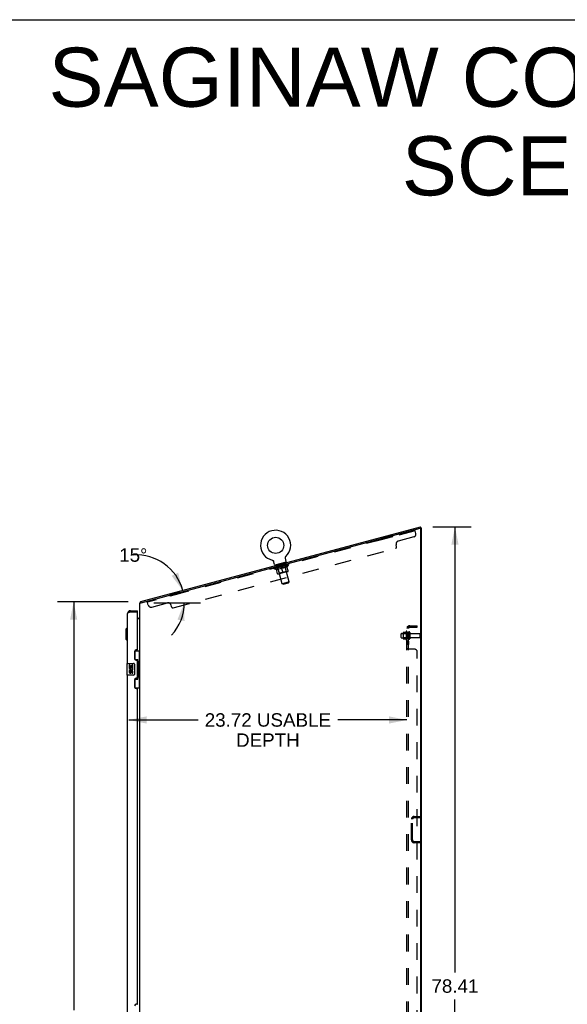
# Model space of a CAD drawing. Header units: inches. Extents: x 0 to 260, y 0 to 168.
# Tile 94 of 95: x 128 to 174, y 84 to 168. Entities that reach past the tile are written whole.
import ezdxf

# ---------------------------------------------------------------- set-up
doc = ezdxf.new("R2010")
doc.units = ezdxf.units.IN
doc.header["$LTSCALE"] = 14.290393
doc.header["$MEASUREMENT"] = 0
doc.linetypes.add('HIDDEN', pattern=[0.2, 0.1, -0.1])
doc.layers.get('0').update_dxf_attribs({"linetype": 'CONTINUOUS'})
for name, color, linetype in [('02___PRT_ALL_AXES', 7, 'CONTINUOUS'), ('DEFAULT_2', 8, 'HIDDEN'), ('DIMENSIONS', 7, 'CONTINUOUS')]:
    doc.layers.add(name, color=color, linetype=linetype)
doc.styles.get("Standard").update_dxf_attribs({"font": 'arial.ttf'})
doc.dimstyles.new('DIMSTYLE_1', dxfattribs={"dimtxt": 1.146288, "dimasz": 1.528384, "dimexe": 0.09, "dimexo": 0.07, "dimgap": 0.0375, "dimtad": 0, "dimtih": 1, "dimtoh": 1, "dimzin": 4, "dimdsep": 46, "dimtxsty": 'Standard', "dimblk": '_FILLED', "dimblk1": '_FILLED', "dimblk2": '_FILLED', "dimcen": 0.09, "dimazin": 1, "dimtfac": 1, "dimtofl": 0, "dimtmove": 0, "dimatfit": 3, "dimldrblk": '_FILLED', "dimfxl": 1, "dimtolj": 1, "dimtzin": 4, "dimarcsym": 0})
doc.dimstyles.new('DIMSTYLE_2', dxfattribs={"dimtxt": 1.146288, "dimasz": 1.528384, "dimexe": 0.09, "dimexo": 0.07, "dimgap": 0.0375, "dimtad": 0, "dimtih": 1, "dimtoh": 1, "dimdec": 0, "dimzin": 4, "dimdsep": 46, "dimtxsty": 'Standard', "dimblk": '_FILLED', "dimblk1": '_FILLED', "dimblk2": '_FILLED', "dimcen": 0.09, "dimadec": 0, "dimazin": 1, "dimtfac": 1, "dimtofl": 0, "dimtmove": 0, "dimatfit": 3, "dimldrblk": '_FILLED', "dimfxl": 1, "dimtolj": 1, "dimtzin": 4, "dimarcsym": 0})

# ---------------------------------------------------------------- blocks, each defined once
blk = doc.blocks.new('_FILLED')
at = {"color": 0, "linetype": 'ByBlock'}
blk.add_solid([(0, 0), (-1, 0.2), (-1, -0.2)], dxfattribs=at)
blk = doc.blocks.new('*D5')
at = {"layer": 'DIMENSIONS', "color": 2, "linetype": 'Continuous'}
for p, q in [((162.762, 124.832), (166.036, 124.832)), ((164.66, 124.832), (164.66, 86.772)), ((164.66, 46.42), (164.66, 84.479)), ((162.816, 46.42), (166.036, 46.42))]:
    blk.add_line(p, q, dxfattribs=at)
at = {"layer": 'DIMENSIONS', "color": 2, "linetype": 'Continuous', "xscale": 1.5283842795, "yscale": 1.5283842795, "zscale": 1.5283842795}
for p, rotation in [((164.66, 124.832), 90), ((164.66, 46.42), 270)]:
    blk.add_blockref('_FILLED', p, dxfattribs=dict(at, rotation=rotation))
at = {"layer": 'DIMENSIONS', "color": 2, "linetype": 'Continuous', "insert": (164.66, 86.199), "char_height": 1.1463, "width": 4.00562, "attachment_point": 2, "line_spacing_factor": 0.9}
blk.add_mtext('78.41', dxfattribs=at)
blk = doc.blocks.new('*D6')
at = {"layer": 'DIMENSIONS', "color": 2, "linetype": 'Continuous'}
for p, q in [((136.786, 118.419), (130.769, 118.419)), ((132.145, 118.419), (132.145, 83.566)), ((132.145, 46.42), (132.145, 81.273)), ((136.936, 46.42), (130.769, 46.42))]:
    blk.add_line(p, q, dxfattribs=at)
at = {"layer": 'DIMENSIONS', "color": 2, "linetype": 'Continuous', "xscale": 1.5283842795, "yscale": 1.5283842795, "zscale": 1.5283842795}
for p, rotation in [((132.145, 118.419), 90), ((132.145, 46.42), 270)]:
    blk.add_blockref('_FILLED', p, dxfattribs=dict(at, rotation=rotation))
at = {"layer": 'DIMENSIONS', "color": 2, "linetype": 'Continuous', "insert": (132.145, 82.993), "char_height": 1.1463, "width": 4.00562, "attachment_point": 2, "line_spacing_factor": 0.9}
blk.add_mtext('72.00', dxfattribs=at)
blk = doc.blocks.new('*D10')
at = {"layer": 'DIMENSIONS', "color": 2, "linetype": 'Continuous'}
blk.add_line((138.972, 118.349), (142.956, 118.349), dxfattribs=at)
for start, end in [(15, 93.87754), (317.07625, 360)]:
    blk.add_arc((137.501, 118.349), 4.08, start, end, dxfattribs=at)
for points in [[(140.503, 120.65), (141.442, 119.405), (141.054, 120.915)], [(141.597, 116.791), (141.581, 118.349), (140.996, 116.905)]]:
    blk.add_solid(points, dxfattribs=at)
at = {"layer": 'DIMENSIONS', "color": 2, "linetype": 'Continuous', "insert": (137.225, 122.993), "char_height": 1.14629, "width": 2.54541, "attachment_point": 2, "line_spacing_factor": 0.9}
blk.add_mtext('15\\fgdt;{\\fgdt;~}', dxfattribs=at)
blk = doc.blocks.new('*D19')
at = {"layer": 'DIMENSIONS', "color": 2, "linetype": 'Continuous'}
for p, q in [((136.845, 108.341), (142.756, 108.341)), ((160.569, 108.341), (154.658, 108.341))]:
    blk.add_line(p, q, dxfattribs=at)
at = {"layer": 'DIMENSIONS', "color": 2, "linetype": 'Continuous', "xscale": 1.5283842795, "yscale": 1.5283842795, "zscale": 1.5283842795, "rotation": 180}
blk.add_blockref('_FILLED', (136.845, 108.341), dxfattribs=at)
at = {"layer": 'DIMENSIONS', "color": 2, "linetype": 'Continuous', "xscale": 1.5283842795, "yscale": 1.5283842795, "zscale": 1.5283842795}
blk.add_blockref('_FILLED', (160.569, 108.341), dxfattribs=at)
at = {"layer": 'DIMENSIONS', "color": 2, "linetype": 'Continuous', "insert": (148.707, 108.914), "char_height": 1.14629, "width": 10.75551, "attachment_point": 2, "line_spacing_factor": 0.9}
blk.add_mtext('23.72 USABLE\\PDEPTH', dxfattribs=at)

msp = doc.modelspace()

# ---------------------------------------------------------------- linework, layer by layer
at = {"color": 7, "linetype": 'Continuous'}
for p, q in [((0, 168.122), (259.825, 168.122)), ((137.864, 118.447), (161.722, 124.839)), ((161.749, 124.739), (161.722, 124.839)), ((161.798, 124.724), (161.731, 124.724)), ((149.085, 121.99), (149.085, 121.99)), ((149.086, 121.99), (149.088, 121.99)), ((149.095, 121.988), (149.1, 121.986)), ((149.1, 121.986), (149.105, 121.984)), ((149.105, 121.984), (149.11, 121.982)), ((149.11, 121.982), (149.115, 121.98)), ((149.114, 121.98), (149.119, 121.978)), ((149.119, 121.978), (149.124, 121.975)), ((149.124, 121.975), (149.128, 121.973)), ((149.128, 121.973), (149.133, 121.97)), ((149.133, 121.97), (149.137, 121.967)), ((149.137, 121.967), (149.141, 121.964)), ((149.141, 121.964), (149.145, 121.961)), ((149.145, 121.961), (149.149, 121.957)), ((149.149, 121.957), (149.153, 121.954)), ((149.153, 121.954), (149.157, 121.95)), ((149.157, 121.95), (149.16, 121.946)), ((149.16, 121.946), (149.164, 121.942)), ((149.164, 121.942), (149.167, 121.938)), ((149.167, 121.938), (149.17, 121.934)), ((149.17, 121.934), (149.173, 121.929)), ((149.173, 121.93), (149.176, 121.925)), ((149.176, 121.925), (149.179, 121.921)), ((149.178, 121.921), (149.181, 121.916)), ((149.181, 121.916), (149.183, 121.911)), ((149.183, 121.911), (149.185, 121.907)), ((149.187, 121.902), (149.189, 121.897)), ((149.191, 121.892), (149.192, 121.887)), ((149.268, 121.605), (149.192, 121.887)), ((150.197, 122.199), (150.198, 122.204)), ((150.197, 122.194), (150.197, 122.199)), ((150.198, 122.188), (150.197, 122.194)), ((150.198, 122.209), (150.199, 122.215)), ((150.198, 122.204), (150.198, 122.209)), ((150.198, 122.183), (150.198, 122.188)), ((150.199, 122.178), (150.198, 122.183)), ((150.199, 122.214), (150.2, 122.22)), ((150.199, 122.173), (150.199, 122.178)), ((150.2, 122.168), (150.199, 122.173)), ((150.2, 122.225), (150.202, 122.23)), ((150.2, 122.22), (150.2, 122.225)), ((150.201, 122.163), (150.2, 122.168)), ((150.201, 122.163), (150.2, 122.168)), ((150.202, 122.158), (150.201, 122.163)), ((150.202, 122.158), (150.201, 122.163)), ((150.202, 122.23), (150.203, 122.235)), ((150.278, 121.876), (150.202, 122.158)), ((150.203, 122.235), (150.205, 122.24)), ((150.205, 122.24), (150.206, 122.245)), ((150.206, 122.245), (150.208, 122.25)), ((150.208, 122.25), (150.21, 122.255)), ((150.21, 122.255), (150.212, 122.259)), ((150.212, 122.259), (150.215, 122.264)), ((150.215, 122.264), (150.217, 122.269)), ((150.217, 122.268), (150.22, 122.273)), ((150.22, 122.273), (150.223, 122.277)), ((150.223, 122.277), (150.226, 122.282)), ((150.226, 122.281), (150.229, 122.286)), ((150.229, 122.286), (150.233, 122.29)), ((150.233, 122.29), (150.236, 122.294)), ((150.236, 122.293), (150.24, 122.297)), ((150.236, 122.294), (150.237, 122.295)), ((150.24, 122.297), (150.244, 122.301)), ((150.241, 122.298), (150.243, 122.3)), ((150.244, 122.301), (150.244, 122.301)), ((150.274, 121.803), (149.308, 121.544)), ((149.308, 121.544), (149.316, 121.515)), ((150.274, 121.803), (150.281, 121.774)), ((137.849, 118.39), (137.887, 118.361)), ((137.864, 118.447), (137.89, 118.349)), ((136.987, 117.67), (136.987, 117.566)), ((137.595, 117.566), (137.575, 117.566)), ((137.595, 117.566), (137.595, 117.67)), ((137.595, 117.024), (137.656, 117.024)), ((137.788, 117.062), (137.79, 117.06)), ((136.583, 116.102), (136.701, 116.22)), ((136.583, 116.102), (136.583, 115.236)), ((136.701, 116.22), (136.701, 115.118)), ((136.701, 116.22), (136.741, 116.22)), ((136.583, 115.236), (136.701, 115.118)), ((136.701, 115.118), (136.741, 115.118)), ((137.358, 114.245), (137.799, 114.245)), ((137.395, 113.465), (137.395, 114.245)), ((137.395, 113.51), (137.622, 113.51)), ((137.622, 111.83), (137.622, 113.51)), ((137.76, 113.22), (137.76, 114.245)), ((136.681, 113.155), (136.681, 112.185)), ((136.696, 113.17), (137.236, 113.17)), ((137.335, 113.07), (137.335, 112.27)), ((137.659, 113.27), (137.659, 113.25)), ((137.659, 113.22), (137.659, 112.12)), ((137.781, 113.22), (137.659, 113.22)), ((137.781, 112.12), (137.781, 113.22)), ((137.236, 112.17), (136.696, 112.17)), ((137.395, 111.095), (137.395, 111.875)), ((137.395, 111.83), (137.622, 111.83)), ((137.781, 112.12), (137.659, 112.12)), ((137.659, 112.089), (137.659, 112.069)), ((137.76, 111.095), (137.76, 112.12)), ((137.358, 111.095), (137.799, 111.095))]:
    msp.add_line(p, q, dxfattribs=at)
at = {"color": 3, "linetype": 'Continuous'}
for p, q in [((137.903, 118.349), (161.707, 124.728)), ((161.749, 124.739), (161.72, 124.731)), ((161.747, 46.586), (161.747, 124.698)), ((161.798, 46.524), (161.798, 124.724)), ((137.799, 46.524), (137.799, 118.349)), ((137.799, 118.349), (137.903, 118.349)), ((136.741, 113.17), (136.741, 117.423)), ((136.89, 117.529), (136.878, 117.524)), ((136.901, 117.533), (136.89, 117.529)), ((136.913, 117.538), (136.901, 117.533)), ((136.925, 117.543), (136.913, 117.538)), ((136.944, 117.549), (136.925, 117.543)), ((136.975, 117.561), (136.944, 117.549)), ((136.987, 117.566), (136.975, 117.561)), ((136.987, 117.67), (137.595, 117.67)), ((136.987, 117.566), (137.575, 117.566)), ((137.595, 114.377), (137.595, 117.546)), ((137.799, 116.972), (137.595, 116.972)), ((137.535, 114.317), (137.475, 114.317)), ((137.345, 114.187), (137.345, 113.567)), ((137.475, 113.437), (137.535, 113.437)), ((137.595, 111.962), (137.595, 113.377)), ((136.741, 82.92), (136.741, 112.17)), ((137.535, 111.902), (137.475, 111.902)), ((137.345, 111.772), (137.345, 111.152)), ((137.475, 111.022), (137.535, 111.022)), ((137.595, 84.127), (137.595, 110.962)), ((137.535, 84.067), (137.475, 84.067))]:
    msp.add_line(p, q, dxfattribs=at)
at = {"color": 7, "linetype": 'Continuous'}
for points in [[(149.085, 121.99), (149.09, 121.989), (149.095, 121.988)], [(149.185, 121.907), (149.187, 121.902), (149.189, 121.897), (149.191, 121.892)], [(137.849, 118.39), (137.851, 118.392), (137.852, 118.394), (137.853, 118.397), (137.854, 118.4), (137.854, 118.403), (137.855, 118.407), (137.855, 118.41), (137.855, 118.414), (137.856, 118.417)], [(137.856, 118.417), (137.856, 118.424), (137.856, 118.428), (137.856, 118.431), (137.857, 118.434), (137.857, 118.436), (137.858, 118.439), (137.859, 118.441), (137.859, 118.443), (137.861, 118.445), (137.862, 118.446), (137.863, 118.446), (137.864, 118.447)], [(137.769, 117.08), (137.769, 117.079), (137.769, 117.079), (137.77, 117.078), (137.77, 117.077), (137.771, 117.076), (137.772, 117.075), (137.774, 117.074), (137.775, 117.073), (137.777, 117.071), (137.78, 117.068)], [(137.78, 117.068), (137.782, 117.067), (137.784, 117.065), (137.786, 117.063), (137.788, 117.062)], [(137.79, 117.06), (137.792, 117.058), (137.794, 117.056), (137.795, 117.054), (137.796, 117.052)], [(137.586, 113.409), (137.588, 113.412), (137.593, 113.42), (137.598, 113.428), (137.602, 113.436), (137.606, 113.443), (137.609, 113.449), (137.612, 113.455), (137.615, 113.461), (137.617, 113.466), (137.619, 113.47), (137.62, 113.475), (137.621, 113.479), (137.621, 113.482), (137.622, 113.486)], [(137.329, 113.106), (137.331, 113.1), (137.332, 113.094), (137.334, 113.088), (137.335, 113.082), (137.335, 113.076), (137.335, 113.07)], [(137.335, 112.27), (137.335, 112.263), (137.335, 112.257), (137.334, 112.251), (137.332, 112.245), (137.331, 112.239), (137.329, 112.233)], [(137.622, 111.853), (137.621, 111.857), (137.621, 111.86), (137.62, 111.864), (137.619, 111.869), (137.617, 111.873), (137.615, 111.879), (137.612, 111.884), (137.609, 111.89), (137.606, 111.897), (137.602, 111.903), (137.598, 111.911), (137.593, 111.919), (137.588, 111.927), (137.586, 111.931)]]:
    msp.add_lwpolyline(points, dxfattribs=at)
at = {"color": 3, "linetype": 'Continuous'}
msp.add_lwpolyline([(136.878, 117.524), (136.873, 117.522), (136.867, 117.52), (136.862, 117.517), (136.857, 117.515), (136.851, 117.513), (136.846, 117.51), (136.841, 117.508), (136.836, 117.506), (136.831, 117.504), (136.826, 117.501), (136.822, 117.499), (136.817, 117.497), (136.813, 117.494), (136.808, 117.492), (136.804, 117.49), (136.8, 117.487), (136.796, 117.485), (136.792, 117.483), (136.788, 117.481), (136.785, 117.478), (136.781, 117.476), (136.778, 117.474), (136.775, 117.471), (136.771, 117.469), (136.769, 117.467), (136.766, 117.464), (136.763, 117.462), (136.76, 117.46), (136.758, 117.458), (136.756, 117.455), (136.754, 117.453), (136.752, 117.451), (136.75, 117.448), (136.748, 117.446), (136.747, 117.444), (136.746, 117.441), (136.744, 117.439), (136.743, 117.437), (136.742, 117.435), (136.742, 117.432), (136.741, 117.43), (136.741, 117.428), (136.741, 117.425), (136.741, 117.423)], dxfattribs=at)
at = {"color": 7, "linetype": 'Continuous'}
msp.add_circle((149.369, 123.246), 0.688, dxfattribs=at)
for centre, radius, start, end in [((149.369, 123.246), 1.288, 312.70045, 257.29954), ((149.334, 121.623), 0.069, 195, 285), ((150.211, 121.858), 0.069, 285, 15), ((138.045, 118.24), 0.246, 142.60593, 153.65775), ((136.987, 117.423), 0.142, 90, 131.36571), ((136.905, 117.28), 0.26, 87.41279, 90), ((137.656, 117.166), 0.142, 270, 360), ((136.696, 113.155), 0.015, 90, 180), ((137.236, 113.07), 0.1, 21.20502, 90), ((136.696, 112.185), 0.015, 180, 270), ((137.236, 112.27), 0.1, 270, 338.80036)]:
    msp.add_arc(centre, radius, start, end, dxfattribs=at)
at = {"color": 3, "linetype": 'Continuous'}
for centre, radius, start, end in [((161.715, 124.698), 0.0312, 0, 105), ((136.987, 117.423), 0.246, 90, 180), ((137.575, 117.546), 0.02, 0, 90), ((137.475, 114.187), 0.13, 90, 180), ((137.535, 114.377), 0.06, 270, 360), ((137.475, 113.567), 0.13, 180, 270), ((137.535, 113.377), 0.06, 0, 90), ((137.475, 111.772), 0.13, 90, 180), ((137.535, 111.962), 0.06, 270, 360), ((137.475, 111.152), 0.13, 180, 270), ((137.535, 110.962), 0.06, 0, 90), ((137.475, 83.937), 0.13, 90, 180), ((137.535, 84.127), 0.06, 270, 360)]:
    msp.add_arc(centre, radius, start, end, dxfattribs=at)
at = {"color": 7, "linetype": 'Continuous'}
for centre, start_param, end_param in [((137.554, 113.26), -1.51401, -0.699287), ((137.554, 113.26), -2.442306, -1.627583), ((137.554, 112.079), -1.51401, -0.699287), ((137.554, 112.079), -2.442306, -1.627583)]:
    msp.add_ellipse(centre, major_axis=(0, 0.18), ratio=0.579493, start_param=start_param, end_param=end_param, dxfattribs=at)
at = {"layer": '02___PRT_ALL_AXES', "color": 8, "linetype": 'HIDDEN'}
for p, q in [((159.304, 124.084), (158.458, 123.857)), ((158.458, 123.857), (158.485, 123.757)), ((159.33, 123.983), (158.485, 123.757)), ((159.304, 124.084), (159.33, 123.983)), ((150.248, 121.657), (149.403, 121.431)), ((149.43, 121.33), (149.403, 121.431)), ((150.275, 121.557), (149.43, 121.33)), ((150.275, 121.557), (150.248, 121.657)), ((141.192, 119.231), (140.347, 119.004)), ((140.347, 119.004), (140.374, 118.904)), ((141.219, 119.13), (140.374, 118.904)), ((141.192, 119.231), (141.219, 119.13)), ((160.099, 115.728), (160.694, 115.728)), ((160.099, 115.362), (160.694, 115.362)), ((160.499, 115.9), (160.499, 115.189)), ((160.569, 115.795), (160.569, 115.879)), ((160.569, 115.795), (160.569, 115.295)), ((160.694, 115.795), (160.569, 115.795)), ((160.569, 115.21), (160.569, 115.295)), ((160.694, 115.295), (160.569, 115.295)), ((160.694, 115.795), (160.694, 115.295)), ((160.863, 115.711), (161.664, 115.711)), ((160.863, 115.379), (161.664, 115.379)), ((160.569, 115.066), (160.569, 114.785)), ((160.694, 115.066), (160.569, 115.066)), ((160.694, 114.785), (160.569, 114.785)), ((160.694, 115.066), (160.694, 114.785))]:
    msp.add_line(p, q, dxfattribs=at)
at = {"layer": '02___PRT_ALL_AXES', "color": 7, "linetype": 'Continuous'}
for p, q in [((136.883, 113.015), (136.883, 112.785)), ((136.946, 113.015), (136.883, 113.015)), ((136.883, 112.785), (137.145, 112.785)), ((136.954, 112.749), (136.896, 112.774)), ((136.946, 112.848), (136.946, 113.015)), ((137.009, 112.848), (136.946, 112.848)), ((137.009, 112.984), (137.009, 112.848)), ((137.07, 112.984), (137.009, 112.984)), ((137.07, 112.848), (137.07, 112.984)), ((137.135, 112.848), (137.07, 112.848)), ((137.145, 112.785), (137.118, 112.766)), ((137.135, 113.015), (137.135, 112.848)), ((137.198, 113.015), (137.135, 113.015)), ((137.18, 112.785), (137.198, 112.785)), ((137.198, 112.785), (137.198, 113.015)), ((136.883, 112.554), (136.883, 112.418)), ((136.946, 112.554), (136.883, 112.554)), ((136.946, 112.418), (136.946, 112.554)), ((137.009, 112.46), (137.009, 112.418)), ((137.07, 112.398), (137.07, 112.467)), ((137.135, 112.46), (137.135, 112.324)), ((137.135, 112.324), (137.198, 112.324)), ((137.198, 112.324), (137.198, 112.46))]:
    msp.add_line(p, q, dxfattribs=at)
at = {"layer": '02___PRT_ALL_AXES', "color": 8, "linetype": 'HIDDEN'}
for centre, radius, start, end in [((161.1, 115.545), 0.698, 149.33687, 156.03207), ((161.1, 115.545), 0.698, 203.96793, 210.66313), ((160.531, 115.879), 0.0384, 0, 145.55034), ((160.531, 115.21), 0.0384, 214.44966, 360)]:
    msp.add_arc(centre, radius, start, end, dxfattribs=at)
at = {"layer": '02___PRT_ALL_AXES', "color": 7, "linetype": 'Continuous'}
for centre, radius, start, end in [((137.041, 112.712), 0.157, 156.59665, 341.87913), ((137.041, 112.712), 0.0943, 156.59665, 35.11217), ((137.041, 112.712), 0.157, 25.73705, 27.8532), ((137.044, 112.712), 0.154, 341.41988, 26.19629), ((136.978, 112.418), 0.0943, 180, 248.67039), ((136.978, 112.418), 0.0943, 248.69989, 347.43379), ((136.978, 112.418), 0.0314, 180, 0.04847), ((137.104, 112.46), 0.0943, 0, 180), ((137.104, 112.455), 0.0362, 83.42855, 161.76278), ((137.104, 112.46), 0.0314, 0, 81.22946)]:
    msp.add_arc(centre, radius, start, end, dxfattribs=at)
at = {"layer": 'DEFAULT_2', "color": 8, "linetype": 'HIDDEN'}
for p, q in [((161.262, 124.501), (138.442, 118.386)), ((161.325, 124.268), (161.235, 124.601)), ((161.148, 123.962), (159.82, 123.606)), ((140.638, 117.918), (159.595, 122.997)), ((159.683, 123.15), (159.643, 123.3)), ((149.093, 121.988), (149.095, 121.988)), ((149.253, 121.233), (149.241, 121.278)), ((149.252, 121.274), (149.25, 121.28)), ((150.477, 121.561), (149.253, 121.233)), ((149.436, 121.166), (149.253, 121.233)), ((149.261, 121.273), (150.449, 121.591)), ((149.261, 121.273), (149.261, 121.276)), ((149.27, 121.275), (149.269, 121.278)), ((149.271, 121.276), (149.27, 121.279)), ((149.28, 121.281), (149.278, 121.288)), ((149.296, 121.282), (149.295, 121.286)), ((149.298, 121.283), (149.297, 121.286)), ((149.325, 121.293), (149.323, 121.3)), ((149.34, 121.294), (149.339, 121.297)), ((149.342, 121.295), (149.341, 121.298)), ((149.539, 121.35), (149.344, 121.298)), ((149.386, 121.31), (149.384, 121.316)), ((149.388, 121.307), (149.387, 121.31)), ((149.389, 121.307), (149.388, 121.31)), ((149.392, 121.308), (149.391, 121.311)), ((149.399, 121.31), (149.398, 121.313)), ((149.399, 121.31), (149.398, 121.313)), ((149.402, 121.311), (149.401, 121.314)), ((149.405, 121.312), (149.404, 121.315)), ((149.409, 121.313), (149.409, 121.316)), ((149.423, 121.316), (149.422, 121.319)), ((149.54, 120.818), (149.435, 121.211)), ((149.436, 121.166), (149.446, 121.169)), ((149.441, 121.321), (149.44, 121.327)), ((149.441, 121.321), (149.44, 121.324)), ((149.461, 121.33), (149.46, 121.336)), ((149.461, 121.326), (149.46, 121.329)), ((149.461, 121.326), (149.46, 121.329)), ((149.472, 121.329), (149.471, 121.333)), ((149.476, 121.33), (149.475, 121.334)), ((149.485, 121.333), (149.484, 121.336)), ((149.489, 121.593), (149.497, 121.564)), ((149.495, 121.336), (149.494, 121.343)), ((149.936, 119.972), (149.51, 121.563)), ((149.51, 121.34), (149.51, 121.343)), ((149.513, 121.34), (149.513, 121.343)), ((149.54, 121.348), (149.539, 121.35)), ((149.604, 121.368), (149.544, 121.352)), ((149.549, 121.353), (149.547, 121.36)), ((149.556, 121.352), (149.555, 121.355)), ((149.561, 121.353), (149.56, 121.356)), ((149.566, 121.355), (149.564, 121.363)), ((149.685, 120.86), (149.564, 121.313)), ((149.57, 121.356), (149.57, 121.359)), ((149.581, 121.359), (149.58, 121.362)), ((149.757, 121.252), (149.584, 121.206)), ((149.604, 121.365), (149.604, 121.368)), ((149.676, 121.387), (149.619, 121.372)), ((149.639, 121.374), (149.638, 121.377)), ((149.645, 121.379), (149.644, 121.386)), ((149.65, 121.377), (149.649, 121.38)), ((149.652, 121.378), (149.65, 121.387)), ((149.655, 121.378), (149.654, 121.382)), ((149.662, 121.38), (149.661, 121.384)), ((149.677, 121.384), (149.676, 121.387)), ((149.754, 121.408), (149.701, 121.394)), ((149.715, 121.394), (149.714, 121.397)), ((149.744, 121.405), (149.853, 121.442)), ((149.748, 121.407), (149.747, 121.413)), ((149.749, 121.407), (149.747, 121.413)), ((149.747, 121.413), (149.747, 121.413)), ((149.75, 121.404), (149.749, 121.407)), ((149.753, 121.405), (149.753, 121.408)), ((149.754, 121.405), (149.754, 121.408)), ((149.755, 121.405), (149.754, 121.408)), ((149.835, 121.43), (149.788, 121.417)), ((149.794, 121.416), (149.793, 121.419)), ((149.835, 121.427), (149.835, 121.43)), ((149.852, 121.435), (149.852, 121.435)), ((149.853, 121.431), (149.852, 121.435)), ((149.853, 121.431), (149.852, 121.435)), ((149.855, 121.435), (149.853, 121.442)), ((149.858, 121.433), (149.857, 121.436)), ((149.858, 121.433), (149.857, 121.436)), ((149.857, 121.436), (149.857, 121.436)), ((149.859, 121.436), (149.921, 121.453)), ((149.876, 121.438), (149.875, 121.44)), ((149.997, 120.902), (149.882, 121.331)), ((149.889, 121.449), (149.965, 121.465)), ((149.89, 121.445), (149.889, 121.449)), ((149.911, 121.45), (149.91, 121.453)), ((149.917, 121.449), (149.916, 121.451)), ((149.956, 121.459), (149.955, 121.462)), ((149.956, 121.462), (150.008, 121.476)), ((149.957, 121.459), (149.956, 121.463)), ((149.956, 121.459), (149.956, 121.462)), ((149.959, 121.47), (149.959, 121.47)), ((149.96, 121.464), (149.959, 121.47)), ((149.961, 121.464), (149.959, 121.47)), ((149.961, 121.46), (149.96, 121.464)), ((149.996, 121.47), (149.996, 121.473)), ((150.204, 121.372), (150.03, 121.325)), ((150.033, 121.483), (150.091, 121.498)), ((150.034, 121.48), (150.033, 121.483)), ((150.049, 121.484), (150.048, 121.487)), ((150.056, 121.486), (150.055, 121.489)), ((150.059, 121.487), (150.056, 121.496)), ((150.061, 121.487), (150.06, 121.49)), ((150.064, 121.491), (150.062, 121.498)), ((150.072, 121.49), (150.071, 121.493)), ((150.516, 120.128), (150.089, 121.718)), ((150.093, 121.754), (150.1, 121.725)), ((150.106, 121.502), (150.166, 121.518)), ((150.106, 121.499), (150.106, 121.502)), ((150.13, 121.506), (150.129, 121.509)), ((150.14, 121.508), (150.14, 121.511)), ((150.144, 121.51), (150.142, 121.518)), ((150.15, 121.511), (150.149, 121.514)), ((150.155, 121.512), (150.154, 121.516)), ((150.16, 121.517), (150.159, 121.524)), ((150.289, 121.022), (150.168, 121.475)), ((150.17, 121.52), (150.365, 121.572)), ((150.171, 121.517), (150.17, 121.52)), ((150.198, 121.524), (150.197, 121.527)), ((150.2, 121.525), (150.2, 121.528)), ((150.215, 121.529), (150.214, 121.536)), ((150.226, 121.532), (150.226, 121.534)), ((150.235, 121.534), (150.234, 121.537)), ((150.239, 121.535), (150.238, 121.538)), ((150.248, 121.541), (150.246, 121.547)), ((150.25, 121.538), (150.249, 121.541)), ((150.25, 121.538), (150.249, 121.541)), ((150.27, 121.543), (150.268, 121.549)), ((150.27, 121.543), (150.269, 121.546)), ((150.288, 121.548), (150.287, 121.551)), ((150.301, 121.552), (150.301, 121.555)), ((150.306, 121.553), (150.305, 121.557)), ((150.309, 121.554), (150.308, 121.557)), ((150.312, 121.555), (150.311, 121.558)), ((150.312, 121.555), (150.311, 121.557)), ((150.319, 121.556), (150.318, 121.559)), ((150.323, 121.561), (150.321, 121.567)), ((150.322, 121.557), (150.321, 121.56)), ((150.323, 121.557), (150.322, 121.56)), ((150.435, 121.058), (150.33, 121.451)), ((150.342, 121.409), (150.352, 121.412)), ((150.352, 121.412), (150.477, 121.561)), ((150.369, 121.57), (150.368, 121.573)), ((150.371, 121.57), (150.37, 121.574)), ((150.384, 121.577), (150.383, 121.584)), ((150.413, 121.581), (150.412, 121.585)), ((150.415, 121.582), (150.414, 121.585)), ((150.429, 121.589), (150.428, 121.596)), ((150.44, 121.589), (150.439, 121.592)), ((150.441, 121.589), (150.44, 121.592)), ((150.449, 121.591), (150.449, 121.595)), ((150.457, 121.597), (150.455, 121.603)), ((150.477, 121.561), (150.465, 121.606)), ((150.409, 121.013), (149.585, 120.792)), ((149.685, 120.86), (149.657, 120.811)), ((150.289, 121.022), (149.685, 120.86)), ((150.289, 121.022), (150.338, 120.994)), ((150.516, 120.128), (149.936, 119.972)), ((150.021, 119.923), (149.936, 119.972)), ((150.021, 119.923), (150.467, 120.043)), ((150.467, 120.043), (150.516, 120.128)), ((138.505, 118.154), (138.415, 118.487)), ((138.811, 117.977), (140.139, 118.333)), ((140.485, 118.006), (140.445, 118.156)), ((160.569, 48.576), (160.569, 116.263)), ((160.694, 116.263), (160.569, 116.263)), ((160.623, 116.302), (160.72, 116.222)), ((160.694, 48.576), (160.694, 116.263)), ((160.695, 116.243), (160.694, 116.244)), ((160.806, 116.388), (161.444, 116.388)), ((160.806, 116.263), (161.444, 116.263)), ((161.444, 116.263), (161.444, 116.388)), ((160.069, 115.392), (160.069, 115.698)), ((160.233, 115.8), (160.233, 115.289)), ((160.253, 115.728), (160.233, 115.748)), ((160.253, 115.361), (160.233, 115.341)), ((160.244, 115.822), (160.472, 115.822)), ((160.244, 115.267), (160.472, 115.267)), ((160.253, 115.728), (160.253, 115.361)), ((160.549, 115.728), (160.253, 115.728)), ((160.549, 115.361), (160.253, 115.361)), ((160.549, 115.728), (160.569, 115.748)), ((160.549, 115.728), (160.549, 115.361)), ((160.549, 115.361), (160.569, 115.341)), ((160.8, 115.809), (160.8, 115.28)), ((161.694, 115.409), (161.694, 115.681)), ((160.694, 114.424), (160.569, 114.424)), ((160.604, 114.399), (160.596, 114.402)), ((160.608, 114.397), (160.604, 114.399)), ((161.194, 114.388), (160.623, 114.388)), ((160.695, 114.422), (160.694, 114.424)), ((161.444, 50.701), (161.444, 114.138)), ((161.191, 100.107), (161.694, 100.107)), ((161.694, 100.107), (161.694, 100.003)), ((160.944, 98.104), (160.944, 99.861)), ((161.048, 98.104), (161.048, 99.861)), ((161.191, 100.003), (161.694, 100.003)), ((161.191, 97.961), (161.694, 97.961)), ((161.694, 97.857), (161.191, 97.857)), ((161.694, 97.857), (161.694, 97.961))]:
    msp.add_line(p, q, dxfattribs=at)
for points in [[(149.435, 121.211), (149.462, 121.208), (149.489, 121.206), (149.515, 121.205), (149.541, 121.205), (149.566, 121.206), (149.591, 121.208)], [(149.584, 121.206), (149.56, 121.204), (149.536, 121.204), (149.511, 121.204), (149.486, 121.205), (149.461, 121.207), (149.435, 121.21)], [(149.748, 121.25), (149.771, 121.261), (149.793, 121.273), (149.816, 121.286), (149.838, 121.3), (149.86, 121.315), (149.882, 121.331)], [(149.883, 121.329), (149.862, 121.314), (149.841, 121.3), (149.82, 121.286), (149.799, 121.274), (149.778, 121.263), (149.757, 121.252)], [(149.882, 121.331), (149.91, 121.328), (149.937, 121.326), (149.964, 121.325), (149.989, 121.325), (150.015, 121.326), (150.04, 121.328)], [(150.03, 121.325), (150.007, 121.324), (149.983, 121.323), (149.958, 121.324), (149.934, 121.325), (149.909, 121.327), (149.883, 121.329)], [(150.197, 121.37), (150.219, 121.381), (150.242, 121.393), (150.264, 121.406), (150.286, 121.419), (150.308, 121.435), (150.33, 121.451)], [(150.331, 121.45), (150.309, 121.434), (150.288, 121.42), (150.267, 121.406), (150.246, 121.394), (150.225, 121.382), (150.204, 121.372)], [(160.6, 116.287), (160.592, 116.284), (160.589, 116.282), (160.585, 116.28), (160.582, 116.279), (160.579, 116.277), (160.576, 116.275), (160.574, 116.273), (160.572, 116.271), (160.571, 116.269), (160.57, 116.267), (160.57, 116.265), (160.569, 116.263)], [(160.623, 116.302), (160.621, 116.299), (160.618, 116.297), (160.615, 116.295), (160.612, 116.293), (160.608, 116.291), (160.604, 116.289), (160.6, 116.287)], [(160.638, 116.263), (160.637, 116.263), (160.637, 116.263), (160.636, 116.263), (160.636, 116.263), (160.635, 116.263), (160.635, 116.263), (160.635, 116.263), (160.635, 116.263)], [(160.635, 116.263), (160.635, 116.263), (160.635, 116.263), (160.635, 116.263), (160.635, 116.263), (160.636, 116.263), (160.636, 116.263), (160.637, 116.263), (160.637, 116.263), (160.638, 116.263), (160.639, 116.263), (160.639, 116.263), (160.64, 116.263), (160.641, 116.262), (160.642, 116.262), (160.642, 116.262), (160.643, 116.262), (160.644, 116.262), (160.645, 116.262), (160.645, 116.262), (160.646, 116.261), (160.647, 116.261), (160.648, 116.261), (160.649, 116.261), (160.65, 116.261), (160.65, 116.26), (160.651, 116.26), (160.652, 116.26), (160.653, 116.26), (160.654, 116.259), (160.655, 116.259), (160.656, 116.259), (160.657, 116.259), (160.657, 116.258), (160.658, 116.258), (160.659, 116.258), (160.66, 116.257), (160.661, 116.257), (160.662, 116.257), (160.663, 116.256), (160.664, 116.256), (160.665, 116.256), (160.666, 116.255), (160.667, 116.255), (160.668, 116.255), (160.67, 116.254), (160.671, 116.254), (160.672, 116.253), (160.673, 116.253), (160.674, 116.253), (160.675, 116.252), (160.676, 116.252), (160.677, 116.251), (160.678, 116.251), (160.679, 116.25), (160.68, 116.25), (160.681, 116.25), (160.682, 116.249), (160.683, 116.249), (160.684, 116.248), (160.685, 116.248), (160.685, 116.247), (160.686, 116.247), (160.687, 116.247), (160.688, 116.246), (160.689, 116.246), (160.69, 116.245), (160.69, 116.245), (160.691, 116.245), (160.692, 116.244), (160.693, 116.244), (160.693, 116.243), (160.694, 116.243), (160.695, 116.243), (160.695, 116.242), (160.696, 116.242), (160.697, 116.242), (160.697, 116.241), (160.698, 116.241), (160.698, 116.241), (160.698, 116.241)], [(160.709, 116.24), (160.707, 116.242), (160.705, 116.244), (160.703, 116.246), (160.701, 116.249), (160.7, 116.251), (160.698, 116.253), (160.697, 116.256), (160.696, 116.258), (160.695, 116.26), (160.695, 116.262), (160.694, 116.263)], [(160.698, 116.241), (160.698, 116.24), (160.698, 116.24), (160.699, 116.24), (160.698, 116.24), (160.698, 116.24), (160.698, 116.241), (160.698, 116.241), (160.697, 116.241), (160.697, 116.241), (160.696, 116.242), (160.696, 116.242), (160.696, 116.243), (160.695, 116.243)], [(160.72, 116.222), (160.72, 116.223), (160.721, 116.224), (160.72, 116.225), (160.72, 116.226), (160.72, 116.227), (160.719, 116.228), (160.718, 116.229), (160.717, 116.231), (160.716, 116.232), (160.714, 116.234), (160.713, 116.236), (160.709, 116.24)], [(160.572, 114.417), (160.571, 114.419), (160.57, 114.42), (160.57, 114.422), (160.569, 114.424)], [(160.579, 114.411), (160.576, 114.413), (160.574, 114.415), (160.572, 114.417), (160.571, 114.419), (160.57, 114.42), (160.57, 114.422), (160.569, 114.424)], [(160.596, 114.402), (160.592, 114.404), (160.589, 114.405), (160.585, 114.407), (160.582, 114.409), (160.579, 114.411), (160.576, 114.413), (160.574, 114.415)], [(160.623, 114.388), (160.621, 114.39), (160.618, 114.392), (160.615, 114.394), (160.612, 114.395), (160.608, 114.397)], [(160.7, 114.415), (160.698, 114.416), (160.697, 114.418), (160.696, 114.419), (160.695, 114.421), (160.695, 114.422), (160.694, 114.424)], [(160.705, 114.411), (160.703, 114.412), (160.701, 114.413), (160.7, 114.415), (160.698, 114.416), (160.697, 114.418), (160.696, 114.419), (160.695, 114.421)], [(160.72, 114.388), (160.72, 114.39), (160.721, 114.392), (160.72, 114.394), (160.72, 114.395), (160.72, 114.397), (160.719, 114.398), (160.718, 114.4), (160.717, 114.401), (160.716, 114.403), (160.714, 114.404), (160.713, 114.405), (160.711, 114.407), (160.709, 114.408), (160.705, 114.411)], [(160.72, 114.388), (160.72, 114.39), (160.721, 114.392), (160.72, 114.394), (160.72, 114.395), (160.72, 114.397), (160.719, 114.398), (160.718, 114.4), (160.717, 114.401), (160.716, 114.403), (160.714, 114.404), (160.713, 114.405)]]:
    msp.add_lwpolyline(points, dxfattribs=at)
for centre, radius, start, end in [((159.884, 123.365), 0.25, 105, 195), ((161.083, 124.203), 0.25, 285, 15), ((159.562, 123.118), 0.125, 285, 15), ((149.477, 121.554), 0.0345, 15, 105), ((149.525, 121.302), 0.0398, 15, 105), ((150.123, 121.727), 0.0345, 105, 195), ((150.206, 121.485), 0.0398, 105, 195), ((150.4, 121.049), 0.0371, 285, 15), ((149.576, 120.828), 0.0371, 195, 285), ((138.746, 118.218), 0.25, 195, 285), ((140.204, 118.091), 0.25, 15, 105), ((140.606, 118.039), 0.125, 195, 285), ((160.806, 116.151), 0.237, 90, 180), ((160.806, 116.151), 0.112, 90, 180), ((160.099, 115.698), 0.03, 90, 180.00001), ((160.099, 115.392), 0.03, 179.99999, 270), ((160.375, 115.8), 0.141, 174.79195, 180), ((160.375, 115.289), 0.141, 180, 185.20805), ((160.244, 115.812), 0.01, 90, 174.80617), ((160.244, 115.277), 0.01, 185.19383, 270), ((160.453, 115.832), 0.01, 270, 336.03207), ((160.453, 115.257), 0.01, 23.96793, 90), ((160.747, 115.809), 0.053, 0, 180), ((160.747, 115.28), 0.053, 180, 360), ((160.863, 115.773), 0.0625, 180, 270), ((160.863, 115.316), 0.0625, 90, 180), ((161.664, 115.681), 0.03, 360, 90), ((161.664, 115.409), 0.03, 270, 0), ((161.194, 114.138), 0.25, 0, 90), ((161.191, 99.861), 0.246, 90, 180), ((161.191, 99.861), 0.142, 90, 180), ((161.191, 98.104), 0.246, 180, 270), ((161.191, 98.104), 0.142, 180, 270)]:
    msp.add_arc(centre, radius, start, end, dxfattribs=at)
for centre, major_axis, ratio, start_param, end_param in [((149.225, 121.261), (0.191, 0.051), 0.060556, 0.430652, 1.470503), ((149.853, 121.442), (0.612, 0.164), 0.060556, 3.141593, 3.316126), ((149.853, 121.442), (0.61, 0.17), 0.05963, 2.96643, 3.140963), ((149.227, 121.255), (0.191, 0.053), 0.05963, 1.376596, 1.469874), ((149.268, 121.273), (0.192, 0.049), 0.05963, 0.605815, 1.645666), ((149.202, 121.255), (0.191, 0.053), 0.05963, 0.25549, 1.295341), ((149.853, 121.442), (0.613, 0.157), 0.05963, -2.96643, -2.791898), ((149.853, 121.442), (0.608, 0.177), 0.05688, 2.791345, 2.965878), ((149.269, 121.266), (0.191, 0.051), 0.060556, 1.551758, 1.645036), ((149.203, 121.248), (0.19, 0.055), 0.05688, 1.20151, 1.294789), ((149.27, 121.269), (0.158, 0.044), 0.05963, 1.065228, 1.614276), ((149.251, 121.264), (0.158, 0.046), 0.05688, 0.890143, 1.43919), ((149.307, 121.279), (0.159, 0.043), 0.060556, 1.240391, 1.789438), ((149.328, 121.289), (0.192, 0.047), 0.05688, 0.7809, 1.820751), ((149.198, 121.254), (0.19, 0.055), 0.05688, 0.080405, 1.120256), ((149.853, 121.442), (0.615, 0.151), 0.05688, -2.791345, -2.616812), ((149.853, 121.442), (0.607, 0.182), 0.052395, 2.616403, 2.790936), ((149.33, 121.282), (0.192, 0.049), 0.05963, 1.72692, 1.820198), ((149.2, 121.247), (0.19, 0.057), 0.052395, 1.026568, 1.119847), ((149.25, 121.263), (0.157, 0.047), 0.052395, 0.715201, 1.264248), ((149.361, 121.293), (0.159, 0.041), 0.05963, 1.415553, 1.9646), ((149.405, 121.309), (0.193, 0.045), 0.052395, 0.955842, 1.995693), ((149.214, 121.258), (0.19, 0.057), 0.052395, -0.094537, 0.945314), ((149.853, 121.442), (0.617, 0.145), 0.052395, -2.616403, -2.44187), ((149.853, 121.442), (0.605, 0.188), 0.046319, 2.441654, 2.616187), ((149.407, 121.303), (0.192, 0.047), 0.05688, 1.902006, 1.995284), ((149.216, 121.252), (0.189, 0.059), 0.046319, 0.851819, 0.945098), ((149.268, 121.268), (0.157, 0.049), 0.046319, 0.540452, 1.089499), ((149.429, 121.311), (0.16, 0.039), 0.05688, 1.590638, 2.139686), ((149.495, 121.334), (0.193, 0.044), 0.046319, 1.130591, 2.170442), ((149.25, 121.268), (0.189, 0.059), 0.046319, -0.269286, 0.770565), ((149.853, 121.442), (0.618, 0.14), 0.046319, -2.441654, -2.267121), ((149.853, 121.442), (0.604, 0.192), 0.038841, 2.267123, 2.441656), ((149.497, 121.327), (0.193, 0.045), 0.052395, 2.076947, 2.170226), ((149.252, 121.261), (0.189, 0.06), 0.038841, 0.677289, 0.770567), ((149.304, 121.278), (0.157, 0.05), 0.038841, 0.365921, 0.914969), ((149.511, 121.333), (0.16, 0.038), 0.052395, 1.76558, 2.314627), ((149.596, 121.361), (0.194, 0.042), 0.038841, 1.305122, 2.344973), ((149.853, 121.442), (0.619, 0.135), 0.038841, -2.267123, -2.092591), ((149.305, 121.282), (0.189, 0.06), 0.038841, -0.443817, 0.596034), ((149.853, 121.442), (0.603, 0.196), 0.030195, 2.09281, 2.267343), ((149.598, 121.354), (0.193, 0.044), 0.046319, 2.251696, 2.344975), ((149.306, 121.276), (0.189, 0.061), 0.030195, 0.502975, 0.596254), ((149.356, 121.292), (0.156, 0.051), 0.030195, 0.191608, 0.740655), ((149.603, 121.358), (0.16, 0.036), 0.046319, 1.940329, 2.489376), ((149.376, 121.302), (0.189, 0.061), 0.030195, -0.61813, 0.421721), ((149.705, 121.39), (0.194, 0.041), 0.030195, 1.479435, 2.519286), ((149.853, 121.442), (0.62, 0.132), 0.030195, -2.09281, -1.918277), ((149.853, 121.442), (0.602, 0.199), 0.020645, 1.918687, 2.09322), ((149.707, 121.383), (0.194, 0.042), 0.038841, 2.426227, 2.519505), ((149.377, 121.295), (0.188, 0.062), 0.020645, 0.328852, 0.422131), ((149.424, 121.31), (0.156, 0.052), 0.020645, 0.017485, 0.566532), ((149.703, 121.385), (0.161, 0.035), 0.038841, 2.11486, 2.663907), ((149.461, 121.324), (0.188, 0.062), 0.020645, -0.792253, 0.247598), ((149.819, 121.42), (0.194, 0.04), 0.020645, 1.653558, 2.693409), ((149.853, 121.442), (0.621, 0.129), 0.020645, -1.918687, -1.744154), ((149.853, 121.442), (0.602, 0.2), 0.010478, 1.744704, 1.919237), ((149.821, 121.414), (0.194, 0.041), 0.030195, 2.60054, 2.693819), ((149.463, 121.318), (0.188, 0.063), 0.010478, 0.154869, 0.248148), ((149.505, 121.332), (0.156, 0.052), 0.010478, 6.126688, 6.675735), ((149.808, 121.413), (0.161, 0.034), 0.030195, 2.289173, 2.83822), ((149.559, 121.351), (0.188, 0.063), 0.010478, -0.966236, -0.000846), ((149.934, 121.451), (0.194, 0.04), 0.010478, 1.827541, 2.867392), ((149.853, 121.442), (0.621, 0.127), 0.010478, 4.538481, 4.720178), ((149.936, 121.445), (0.194, 0.04), 0.020645, 2.774664, 2.867942), ((149.914, 121.441), (0.161, 0.033), 0.020645, 2.463296, 3.012344), ((149.778, 121.409), (0.188, 0.063), 0.010478, 0.274201, 1.314052), ((149.696, 121.383), (0.156, 0.052), 0.010478, -0.000483, 0.504314), ((149.667, 121.373), (0.188, 0.063), 0.010478, 0.099668, 0.192946), ((149.853, 121.442), (0.602, 0.2), 0.010478, -1.571421, -1.396888), ((150.018, 121.469), (0.161, 0.033), 0.010478, 2.637279, 3.14189), ((150.048, 121.475), (0.194, 0.04), 0.010478, 2.74231, 2.948646), ((149.893, 121.44), (0.188, 0.062), 0.020645, 0.448184, 1.488034), ((149.8, 121.411), (0.156, 0.052), 0.020645, 0.129249, 0.678296), ((149.78, 121.403), (0.188, 0.062), 0.020645, 0.273651, 0.366929), ((149.853, 121.442), (0.621, 0.127), 0.010478, 1.222355, 1.396888), ((150.153, 121.51), (0.194, 0.04), 0.010478, -3.140747, -2.175357), ((149.853, 121.442), (0.602, 0.199), 0.020645, -1.397439, -1.222906), ((150.006, 121.471), (0.189, 0.061), 0.030195, 0.622307, 1.662158), ((149.906, 121.439), (0.156, 0.051), 0.030195, 0.303372, 0.852419), ((150.251, 121.536), (0.194, 0.04), 0.020645, 2.893995, 3.933846), ((150.209, 121.52), (0.161, 0.033), 0.010478, 2.749043, 3.29809), ((149.894, 121.434), (0.189, 0.061), 0.030195, 0.447774, 0.541052), ((150.252, 121.53), (0.194, 0.04), 0.010478, 2.893445, 2.986723), ((149.853, 121.442), (0.621, 0.129), 0.020645, 1.048373, 1.222906), ((150.116, 121.5), (0.189, 0.06), 0.038841, 0.79662, 1.836471), ((149.853, 121.442), (0.603, 0.196), 0.030195, -1.223315, -1.048783), ((150.011, 121.467), (0.157, 0.05), 0.038841, 0.477686, 1.026733), ((150.29, 121.542), (0.161, 0.033), 0.020645, 2.57506, 3.124108), ((150.336, 121.559), (0.194, 0.041), 0.030195, 2.719872, 3.759723), ((150.217, 121.527), (0.189, 0.059), 0.046319, 0.971151, 2.011002), ((150.008, 121.464), (0.189, 0.06), 0.038841, 0.622087, 0.715366), ((150.338, 121.552), (0.194, 0.04), 0.020645, 2.719462, 2.812741), ((149.853, 121.442), (0.62, 0.132), 0.030195, 0.87425, 1.048783), ((149.853, 121.442), (0.604, 0.192), 0.038841, -1.049002, -0.874469), ((150.111, 121.494), (0.157, 0.049), 0.046319, 0.652216, 1.201263), ((150.307, 121.551), (0.19, 0.057), 0.052395, 1.1459, 2.185751), ((150.358, 121.56), (0.161, 0.034), 0.030195, 2.400937, 2.949985), ((150.407, 121.578), (0.194, 0.042), 0.038841, 2.545558, 3.585409), ((150.203, 121.519), (0.157, 0.047), 0.052395, 0.826965, 1.376012), ((150.117, 121.493), (0.189, 0.059), 0.046319, 0.796618, 0.889896), ((150.409, 121.572), (0.194, 0.041), 0.030195, 2.545339, 2.638617), ((150.384, 121.572), (0.19, 0.055), 0.05688, 1.320842, 2.360692), ((149.853, 121.442), (0.619, 0.135), 0.038841, 0.699936, 0.874469), ((149.853, 121.442), (0.605, 0.188), 0.046319, -0.874471, -0.699939), ((150.462, 121.593), (0.193, 0.044), 0.046319, 2.371028, 3.410879), ((150.41, 121.574), (0.161, 0.035), 0.038841, 2.226624, 2.775671), ((150.444, 121.588), (0.191, 0.053), 0.05963, 1.495927, 2.535778), ((150.285, 121.541), (0.158, 0.046), 0.05688, 1.001907, 1.550954), ((150.497, 121.602), (0.193, 0.045), 0.052395, 2.196279, 3.23613), ((150.446, 121.584), (0.16, 0.036), 0.046319, 2.052093, 2.601141), ((150.219, 121.52), (0.19, 0.057), 0.052395, 0.971367, 1.064645), ((150.463, 121.586), (0.194, 0.042), 0.038841, 2.371026, 2.464304), ((150.487, 121.599), (0.191, 0.051), 0.060556, 1.671089, 2.71094), ((149.853, 121.442), (0.618, 0.14), 0.046319, 0.525406, 0.699939), ((150.514, 121.607), (0.192, 0.047), 0.05688, 2.021337, 3.061188), ((149.853, 121.442), (0.607, 0.182), 0.052395, -0.699723, -0.52519), ((150.51, 121.606), (0.192, 0.049), 0.05963, 1.846251, 2.886102), ((150.354, 121.559), (0.158, 0.044), 0.05963, 1.176993, 1.72604), ((150.464, 121.589), (0.16, 0.038), 0.052395, 1.877344, 2.426392), ((150.407, 121.573), (0.159, 0.043), 0.060556, 1.352155, 1.901202), ((150.463, 121.588), (0.16, 0.039), 0.05688, 1.702402, 2.25145), ((150.444, 121.583), (0.159, 0.041), 0.05963, 1.527317, 2.076364), ((150.309, 121.545), (0.19, 0.055), 0.05688, 1.146309, 1.239587), ((150.499, 121.596), (0.193, 0.044), 0.046319, 2.196495, 2.289773), ((149.853, 121.442), (0.617, 0.145), 0.052395, 0.350657, 0.52519), ((149.853, 121.442), (0.608, 0.177), 0.05688, -0.524781, -0.350248), ((150.385, 121.565), (0.191, 0.053), 0.05963, 1.321394, 1.414673), ((150.516, 121.6), (0.193, 0.045), 0.052395, 2.021746, 2.115024), ((149.853, 121.442), (0.615, 0.151), 0.05688, 0.175715, 0.350248), ((149.853, 121.442), (0.61, 0.17), 0.05963, -0.349695, -0.175162), ((150.446, 121.581), (0.191, 0.051), 0.060556, 1.496556, 1.589835), ((150.512, 121.599), (0.192, 0.047), 0.05688, 1.846804, 1.940083), ((150.489, 121.593), (0.192, 0.049), 0.05963, 1.671719, 1.764997), ((149.853, 121.442), (0.613, 0.157), 0.05963, 0.000629, 0.175162), ((149.853, 121.442), (0.612, 0.164), 0.060556, -0.174533, 0)]:
    msp.add_ellipse(centre, major_axis=major_axis, ratio=ratio, start_param=start_param, end_param=end_param, dxfattribs=at)

# ---------------------------------------------------------------- texts
at = {"layer": 'DIMENSIONS', "color": 2, "linetype": 'Continuous', "insert": (193.806, 165.734), "char_height": 5.04367, "width": 127.38543, "attachment_point": 2, "line_spacing_factor": 0.9}
msp.add_mtext('SAGINAW CONTROL & ENGINEERING\\PSCE-72EL7224SSST', dxfattribs=at)

# ---------------------------------------------------------------- dimensions: what is measured, and where the dimension line sits
at = {"layer": 'DIMENSIONS', "color": 2, "linetype": 'Continuous'}
for base, p1, p2, angle, picture, middle in [((164.66, 124.832), (162.746, 46.42), (162.692, 124.832), 90, '*D5', (164.549, 85.619)), ((132.145, 46.42), (136.856, 118.419), (137.006, 46.42), 270, '*D6', (132.144, 82.413))]:
    dim = msp.add_linear_dim(base=base, p1=p1, p2=p2, angle=angle, dimstyle='DIMSTYLE_1', dxfattribs=at)
    dim.commit()
    dim.dimension.update_dxf_attribs({"geometry": picture, "text_midpoint": middle, "dimtype": 160})
dim = msp.add_angular_dim_2l(base=(141.546, 118.882), line1=((138.8616, 118.3494), (138.9024, 118.3494)), line2=((141.3349, 119.3768), (141.3743, 119.3873)), dimstyle='DIMSTYLE_2', dxfattribs=at)
dim.commit()
dim.dimension.update_dxf_attribs({"geometry": '*D10', "text_midpoint": (137.2248, 122.4203), "dimtype": 162})
dim = msp.add_linear_dim(base=(136.845, 108.341), p1=(160.569, 114.388), p2=(136.845, 117.566), angle=180, text='<> USABLE\\PDEPTH', dimstyle='DIMSTYLE_1', dxfattribs=at)
dim.commit()
dim.dimension.update_dxf_attribs({"geometry": '*D19', "text_midpoint": (148.707, 107.481), "dimtype": 160})

doc.saveas('drawing.dxf')
